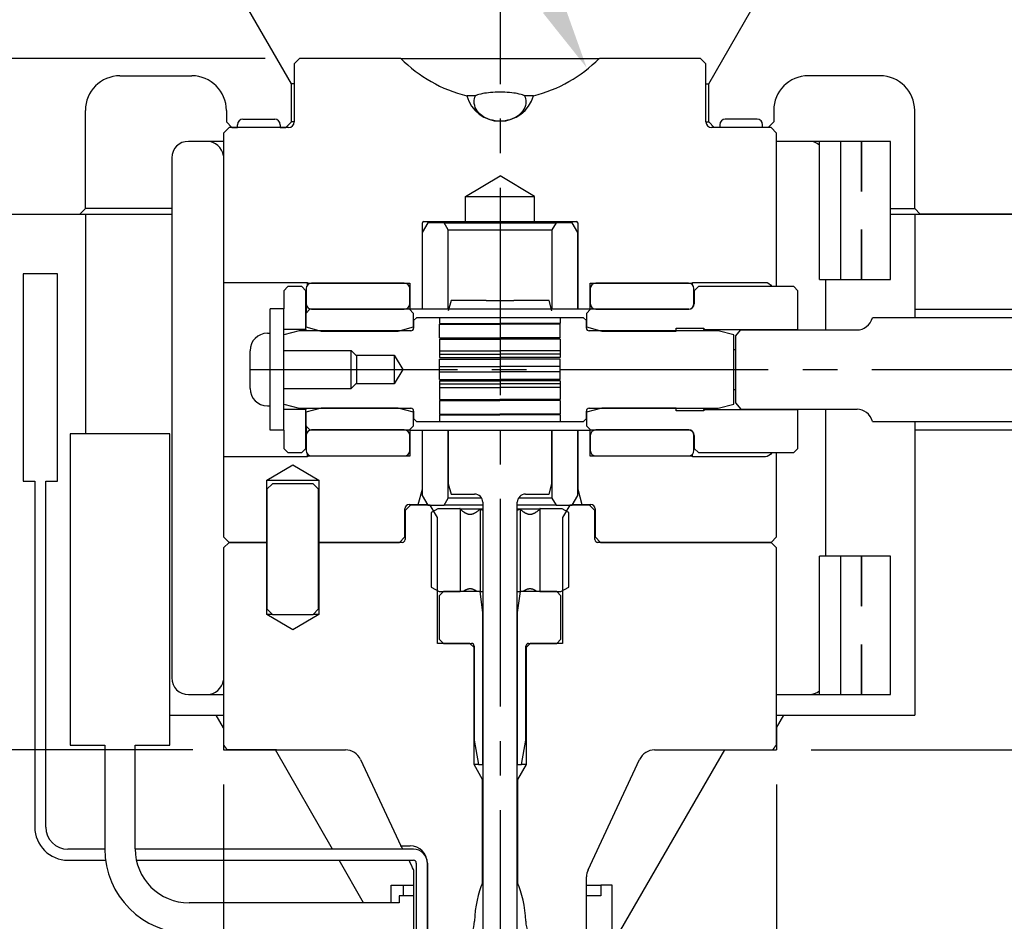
# Model space of a CAD drawing. Extents: x -79 to 56, y -28 to 58.
# Tile 13 of 23: x -59.15 to -55.59, y 44.29 to 47.54. Entities that reach past the tile are written whole.
import ezdxf

# ---------------------------------------------------------------- set-up
doc = ezdxf.new("R2010")
doc.units = 0
doc.header["$MEASUREMENT"] = 0
doc.linetypes.add('CENTER2', pattern=[1.125, 0.75, -0.125, 0.125, -0.125])
doc.layers.get('DEFPOINTS').update_dxf_attribs({"linetype": 'CONTINUOUS'})
for name, color, linetype in [('AR_SHAPE', 3, 'CONTINUOUS'), ('DIM_OSCO', 4, 'CONTINUOUS'), ('DIMENSIONS', 4, 'CONTINUOUS'), ('DSCV_BORE_CENTER', 22, 'CENTER2'), ('DSCV_BORE_LIGHT', 134, 'CONTINUOUS'), ('MBH_HEATER', 1, 'CONTINUOUS'), ('SCV200_PB_SOLID', 1, 'CONTINUOUS'), ('SCV_200_NBL_SHAPE', 3, 'CONTINUOUS'), ('SCV_200_VP_SOLID', 1, 'CONTINUOUS'), ('SCV_LR_SHAPE', 3, 'CONTINUOUS'), ('SCVGR_SHAPE', 3, 'CONTINUOUS'), ('SCVUNBB_SOLID', 1, 'CONTINUOUS')]:
    doc.layers.add(name, color=color, linetype=linetype)
doc.layers.add('Visible (ANSI)', color=7, linetype='CONTINUOUS', lineweight=50)
doc.styles.add('ROMANS', font='romans.shx')
doc.dimstyles.new('CATALOG', dxfattribs={"dimscale": 2, "dimtxt": 0.1, "dimasz": 0.125, "dimexe": 0.0625, "dimexo": 0.0625, "dimgap": 0.09, "dimtad": 0, "dimtih": 1, "dimtoh": 1, "dimdec": 3, "dimzin": 4, "dimdsep": 46, "dimtxsty": 'ROMANS', "dimcen": 0, "dimclrd": 256, "dimclre": 256, "dimclrt": 256, "dimadec": 0, "dimazin": 0, "dimtfac": 0.7, "dimtdec": 3, "dimtofl": 0, "dimtmove": 0, "dimatfit": 3, "dimfxl": 1, "dimtolj": 1, "dimtzin": 4, "dimlwd": -1, "dimlwe": -1, "dimarcsym": 0})
doc.dimstyles.new('CATALOG_2XSCALE', dxfattribs={"dimscale": 2, "dimtxt": 0.125, "dimasz": 0.125, "dimexe": 0.0625, "dimexo": 0.0625, "dimgap": 0.09, "dimtad": 0, "dimtih": 1, "dimtoh": 1, "dimdec": 3, "dimlfac": 0.5, "dimzin": 4, "dimdsep": 46, "dimtxsty": 'ROMANS', "dimcen": 0, "dimclrd": 256, "dimclre": 256, "dimclrt": 256, "dimadec": 0, "dimazin": 0, "dimtfac": 0.7, "dimtdec": 3, "dimtofl": 0, "dimtmove": 0, "dimatfit": 3, "dimfxl": 1, "dimtolj": 1, "dimtzin": 4, "dimlwd": -1, "dimlwe": -1, "dimarcsym": 0})

# ---------------------------------------------------------------- blocks, each defined once
blk = doc.blocks.new('*D71')
at = {"layer": 'DEFPOINTS', "color": 0}
for p in [(-57.1013, 47.3712), (-56.8556, 46.93)]:
    blk.add_point(p, dxfattribs=at)
at = {"layer": 'DIMENSIONS'}
for p, q in [((-58.2496, 48.9842), (-57.9996, 48.9842)), ((-57.9996, 48.9842), (-57.223, 47.5896))]:
    blk.add_line(p, q, dxfattribs=at)
blk.add_solid([(-57.1866, 47.6098), (-57.2594, 47.5693), (-57.1013, 47.3712)], dxfattribs=at)
at = {"layer": 'DIMENSIONS', "insert": (-59.0427, 48.9842), "char_height": 0.25, "attachment_point": 5, "style": 'ROMANS'}
blk.add_mtext('\\A1;RADIUS', dxfattribs=at)
blk = doc.blocks.new('*D72')
at = {"layer": 'DEFPOINTS', "color": 0}
for p in [(-51.4147, 48.4323), (-57.4147, 48.0619), (-51.4147, 47.1549)]:
    blk.add_point(p, dxfattribs=at)
at = {"layer": 'DIMENSIONS'}
for p, q in [((-57.4147, 48.1869), (-57.4147, 48.5573)), ((-51.4147, 47.2799), (-51.4147, 48.5573)), ((-57.1647, 48.4323), (-54.0808, 48.4323)), ((-51.6647, 48.4323), (-52.5303, 48.4323))]:
    blk.add_line(p, q, dxfattribs=at)
for points in [[(-57.1647, 48.4739), (-57.1647, 48.3906), (-57.4147, 48.4323)], [(-51.6647, 48.4739), (-51.6647, 48.3906), (-51.4147, 48.4323)]]:
    blk.add_solid(points, dxfattribs=at)
at = {"layer": 'DIMENSIONS', "insert": (-53.3056, 48.4323), "char_height": 0.2, "attachment_point": 5, "style": 'ROMANS'}
blk.add_mtext('\\A1;"C" DIM.', dxfattribs=at)
blk = doc.blocks.new('*D74')
at = {"layer": 'DEFPOINTS', "color": 0}
for p in [(-54.6647, 49.7927), (-60.1647, 47.1549), (-54.6647, 47.1549)]:
    blk.add_point(p, dxfattribs=at)
at = {"layer": 'DIMENSIONS'}
for p, q in [((-60.1647, 47.2799), (-60.1647, 49.9177)), ((-54.6647, 47.2799), (-54.6647, 49.9177)), ((-59.9147, 49.7927), (-58.0807, 49.7927)), ((-54.9147, 49.7927), (-56.7398, 49.7927))]:
    blk.add_line(p, q, dxfattribs=at)
for points in [[(-59.9147, 49.8343), (-59.9147, 49.751), (-60.1647, 49.7927)], [(-54.9147, 49.8343), (-54.9147, 49.751), (-54.6647, 49.7927)]]:
    blk.add_solid(points, dxfattribs=at)
at = {"layer": 'DIMENSIONS', "insert": (-57.4102, 49.7927), "char_height": 0.2, "attachment_point": 5, "style": 'ROMANS'}
blk.add_mtext('\\A1;%%c5.500 ', dxfattribs=at)
blk = doc.blocks.new('*D75')
at = {"layer": 'DEFPOINTS', "color": 0}
for p in [(-61.8201, 47.1549), (-63.0122, 44.9049), (-58.4152, 44.9049)]:
    blk.add_point(p, dxfattribs=at)
at = {"layer": 'DIMENSIONS'}
for p, q in [((-61.9451, 47.1549), (-63.1372, 47.1549)), ((-63.0122, 46.9049), (-63.0122, 46.4539)), ((-63.0122, 45.1549), (-63.0122, 45.5606)), ((-58.5402, 44.9049), (-63.1372, 44.9049))]:
    blk.add_line(p, q, dxfattribs=at)
for points in [[(-63.0539, 46.9049), (-62.9705, 46.9049), (-63.0122, 47.1549)], [(-63.0539, 45.1549), (-62.9705, 45.1549), (-63.0122, 44.9049)]]:
    blk.add_solid(points, dxfattribs=at)
at = {"layer": 'DIMENSIONS', "insert": (-63.0122, 46.0073), "char_height": 0.2, "attachment_point": 5, "style": 'ROMANS'}
blk.add_mtext('\\A1;2.250 \\PHOLD', dxfattribs=at)
blk = doc.blocks.new('*D76')
at = {"layer": 'DEFPOINTS', "color": 0}
for p in [(-58.4014, 44.9049), (-62.9997, 41.5299), (-60.7901, 41.5299)]:
    blk.add_point(p, dxfattribs=at)
at = {"layer": 'DIMENSIONS'}
for p, q in [((-58.5264, 44.9049), (-63.1247, 44.9049)), ((-62.9997, 44.6549), (-62.9997, 43.7355)), ((-62.9997, 41.7799), (-62.9997, 42.6993)), ((-60.9151, 41.5299), (-63.1247, 41.5299))]:
    blk.add_line(p, q, dxfattribs=at)
for points in [[(-63.0414, 44.6549), (-62.9581, 44.6549), (-62.9997, 44.9049)], [(-63.0414, 41.7799), (-62.9581, 41.7799), (-62.9997, 41.5299)]]:
    blk.add_solid(points, dxfattribs=at)
at = {"layer": 'DIMENSIONS', "insert": (-62.9997, 43.2174), "char_height": 0.2, "attachment_point": 5, "style": 'ROMANS'}
blk.add_mtext('\\A1;"A" DIM.\\P(1.875 MIN.)', dxfattribs=at)
blk = doc.blocks.new('*D64')
at = {"layer": 'DEFPOINTS', "color": 0}
for p in [(-58.1397, 47.4049), (-64.4173, 44.9049), (-58.4152, 44.9049)]:
    blk.add_point(p, dxfattribs=at)
at = {"layer": 'DIM_OSCO'}
for p, q in [((-58.2647, 47.4049), (-64.5423, 47.4049)), ((-64.4173, 47.1549), (-64.4173, 46.4349)), ((-64.4173, 45.1549), (-64.4173, 45.8749)), ((-58.5402, 44.9049), (-64.5423, 44.9049))]:
    blk.add_line(p, q, dxfattribs=at)
for points in [[(-64.459, 47.1549), (-64.3757, 47.1549), (-64.4173, 47.4049)], [(-64.459, 45.1549), (-64.3757, 45.1549), (-64.4173, 44.9049)]]:
    blk.add_solid(points, dxfattribs=at)
at = {"layer": 'DIM_OSCO', "insert": (-64.4173, 46.1549), "char_height": 0.2, "attachment_point": 5, "style": 'ROMANS'}
blk.add_mtext('\\A1;2.500 ', dxfattribs=at)
blk = doc.blocks.new('*D65')
at = {"layer": 'DEFPOINTS', "color": 0}
for p in [(-58.4152, 44.9049), (-56.4142, 44.9049), (-56.4142, 43.7758)]:
    blk.add_point(p, dxfattribs=at)
at = {"layer": 'DIM_OSCO'}
for p, q in [((-58.4152, 44.7799), (-58.4152, 43.6508)), ((-56.4142, 44.7799), (-56.4142, 43.6508)), ((-58.1652, 43.7758), (-56.6642, 43.7758)), ((-56.4142, 43.7758), (-55.9714, 43.7758))]:
    blk.add_line(p, q, dxfattribs=at)
for points in [[(-58.1652, 43.8175), (-58.1652, 43.7341), (-58.4152, 43.7758)], [(-56.6642, 43.8175), (-56.6642, 43.7341), (-56.4142, 43.7758)]]:
    blk.add_solid(points, dxfattribs=at)
at = {"layer": 'DIM_OSCO', "insert": (-55.3009, 43.7758), "char_height": 0.2, "attachment_point": 5, "style": 'ROMANS'}
blk.add_mtext('\\A1;%%c2.000', dxfattribs=at)
blk = doc.blocks.new('*D77')
at = {"layer": 'DEFPOINTS', "color": 0}
for p in [(-54.8669, 46.2799), (-54.4783, 46.2799), (-56.4142, 44.9049)]:
    blk.add_point(p, dxfattribs=at)
at = {"layer": 'DIMENSIONS'}
for p, q in [((-54.7419, 46.2799), (-54.3533, 46.2799)), ((-54.4783, 46.0299), (-54.4783, 45.8808)), ((-54.4783, 45.1549), (-54.4783, 45.3208)), ((-56.2892, 44.9049), (-54.3533, 44.9049))]:
    blk.add_line(p, q, dxfattribs=at)
for points in [[(-54.52, 46.0299), (-54.4366, 46.0299), (-54.4783, 46.2799)], [(-54.52, 45.1549), (-54.4366, 45.1549), (-54.4783, 44.9049)]]:
    blk.add_solid(points, dxfattribs=at)
at = {"layer": 'DIMENSIONS', "insert": (-54.4783, 45.6008), "char_height": 0.2, "attachment_point": 5, "style": 'ROMANS'}
blk.add_mtext('\\A1;1.375 HOLD', dxfattribs=at)

msp = doc.modelspace()

# ---------------------------------------------------------------- linework, layer by layer
at = {"layer": 'AR_SHAPE'}
for p, q in [((-51.4147, 46.4674), (-56.0672, 46.4674)), ((-56.5632, 46.4), (-56.5432, 46.4231)), ((-56.5432, 46.4231), (-56.1232, 46.4231)), ((-56.5632, 46.4), (-56.5632, 46.2804)), ((-56.5692, 46.3521), (-56.5632, 46.3521)), ((-56.5632, 46.2804), (-56.5622, 46.2804)), ((-56.5632, 46.2794), (-56.5632, 46.2804)), ((-56.5622, 46.2794), (-56.5632, 46.2794)), ((-56.5632, 46.2794), (-56.5632, 46.1599)), ((-56.5622, 46.2804), (-56.5619, 46.2799)), ((-56.5622, 46.2804), (-56.5622, 46.2794)), ((-56.5619, 46.2799), (-56.5622, 46.2794)), ((-56.5692, 46.2078), (-56.5632, 46.2078)), ((-56.5632, 46.1599), (-56.5432, 46.1368)), ((-56.5432, 46.1368), (-56.1232, 46.1368)), ((-56.0672, 46.0924), (-51.4147, 46.0924))]:
    msp.add_line(p, q, dxfattribs=at)
for centre, major_axis, start_param, end_param in [((-56.1232, 46.4924), (0, -0.0693), 0, 1.202167), ((-56.1232, 46.0675), (0, 0.0693), 5.081018, 6.283185)]:
    msp.add_ellipse(centre, major_axis=major_axis, ratio=0.866025, start_param=start_param, end_param=end_param, dxfattribs=at)
at = {"layer": 'DSCV_BORE_CENTER'}
for p, q in [((-57.4147, 48.0619), (-57.4147, 41.5299)), ((-58.3192, 46.2799), (-51.4147, 46.2799))]:
    msp.add_line(p, q, dxfattribs=at)
at = {"layer": 'DSCV_BORE_LIGHT'}
for p, q in [((-60.1647, 46.8419), (-58.6022, 46.8419)), ((-58.9147, 46.8419), (-58.9147, 46.0469)), ((-56.0025, 46.8419), (-54.6647, 46.8419)), ((-55.9147, 46.8419), (-55.9147, 46.4674)), ((-55.9147, 46.4984), (-51.4897, 46.4984)), ((-55.9147, 46.0924), (-55.9147, 45.0299)), ((-55.9147, 46.0614), (-51.4897, 46.0614)), ((-58.6097, 45.0299), (-58.4152, 45.0299)), ((-58.4152, 44.9849), (-58.4411, 45.0299)), ((-56.4142, 45.0299), (-55.9147, 45.0299)), ((-56.4142, 44.9849), (-56.3882, 45.0299)), ((-58.4152, 44.9849), (-58.4152, 44.9049)), ((-56.4142, 44.9849), (-56.4142, 44.9049)), ((-58.4152, 44.9049), (-57.9738, 44.9049)), ((-58.0202, 44.5459), (-58.2274, 44.9049)), ((-56.9772, 44.2549), (-56.6019, 44.9049)), ((-56.8555, 44.9049), (-56.4142, 44.9049)), ((-57.9082, 44.3519), (-57.9971, 44.5059))]:
    msp.add_line(p, q, dxfattribs=at)
at = {"layer": 'MBH_HEATER'}
for p, q in [((-58.4747, 47.1049), (-58.5422, 47.1049)), ((-58.4152, 47.1049), (-58.4747, 47.1049)), ((-56.3689, 47.1049), (-56.4142, 47.1049)), ((-56.2974, 47.1049), (-56.3689, 47.1049)), ((-56.2591, 47.1049), (-56.2974, 47.1049)), ((-56.1833, 47.1049), (-56.2591, 47.1049)), ((-56.2591, 46.6049), (-56.2591, 47.1049)), ((-56.1072, 47.1049), (-56.1833, 47.1049)), ((-56.1833, 47.1049), (-56.1833, 46.6049)), ((-56.1072, 46.9239), (-56.1072, 47.1049)), ((-56.1071, 47.1049), (-56.1072, 47.1049)), ((-56.0025, 47.1049), (-56.1071, 47.1049)), ((-56.1071, 47.1049), (-56.1071, 46.9239)), ((-56.0025, 46.6049), (-56.0025, 47.1049)), ((-58.6022, 47.0449), (-58.6022, 45.1649)), ((-56.1072, 46.6049), (-56.1072, 46.786)), ((-56.1071, 46.786), (-56.1071, 46.6049)), ((-59.0152, 46.6259), (-59.1402, 46.6259)), ((-59.1402, 46.6259), (-59.1402, 45.8759)), ((-59.0152, 45.8759), (-59.0152, 46.6259)), ((-56.2591, 46.6049), (-56.1833, 46.6049)), ((-56.2374, 46.6049), (-56.2374, 46.4231)), ((-56.1833, 46.6049), (-56.1072, 46.6049)), ((-56.1072, 46.6049), (-56.1071, 46.6049)), ((-56.1071, 46.6049), (-56.0025, 46.6049)), ((-56.2374, 46.1368), (-56.2374, 45.6049)), ((-58.6097, 46.0469), (-58.9697, 46.0469)), ((-58.9697, 46.0469), (-58.9697, 44.9219)), ((-58.6097, 44.9219), (-58.6097, 46.0469)), ((-59.1402, 45.8759), (-59.0977, 45.8759)), ((-59.0977, 45.8759), (-59.0977, 44.6259)), ((-59.0577, 44.6259), (-59.0577, 45.8759)), ((-59.0577, 45.8759), (-59.0152, 45.8759)), ((-56.1833, 45.6049), (-56.2591, 45.6049)), ((-56.2591, 45.1049), (-56.2591, 45.6049)), ((-56.1072, 45.6049), (-56.1833, 45.6049)), ((-56.1833, 45.6049), (-56.1833, 45.1049)), ((-56.1072, 45.4239), (-56.1072, 45.6049)), ((-56.1071, 45.6049), (-56.1072, 45.6049)), ((-56.0025, 45.6049), (-56.1071, 45.6049)), ((-56.1071, 45.6049), (-56.1071, 45.4239)), ((-56.0025, 45.1049), (-56.0025, 45.6049)), ((-56.1072, 45.1049), (-56.1072, 45.286)), ((-56.1071, 45.286), (-56.1071, 45.1049)), ((-58.5422, 45.1049), (-58.4747, 45.1049)), ((-58.4747, 45.1049), (-58.4152, 45.1049)), ((-56.4142, 45.1049), (-56.3689, 45.1049)), ((-56.3689, 45.1049), (-56.2974, 45.1049)), ((-56.2974, 45.1049), (-56.2591, 45.1049)), ((-56.2591, 45.1049), (-56.1833, 45.1049)), ((-56.1833, 45.1049), (-56.1072, 45.1049)), ((-56.1072, 45.1049), (-56.1071, 45.1049)), ((-56.1071, 45.1049), (-56.0025, 45.1049)), ((-58.9697, 44.9219), (-58.8447, 44.9219)), ((-58.8447, 44.9219), (-58.8447, 44.5469)), ((-58.7347, 44.5469), (-58.7347, 44.9219)), ((-58.7347, 44.9219), (-58.6097, 44.9219)), ((-58.8447, 44.5459), (-58.9777, 44.5459)), ((-57.7277, 44.5459), (-58.7347, 44.5459)), ((-58.9777, 44.5059), (-58.8419, 44.5059)), ((-58.7303, 44.5059), (-57.7277, 44.5059)), ((-57.7177, 44.4959), (-57.7177, 42.3364)), ((-57.6777, 42.3364), (-57.6777, 44.4959)), ((-57.8081, 44.4159), (-57.7657, 44.4159)), ((-57.8081, 44.3519), (-57.8081, 44.4159)), ((-57.7657, 44.4159), (-57.7277, 44.4159)), ((-57.7657, 44.4159), (-57.7657, 44.3769)), ((-57.1017, 44.4159), (-57.0497, 44.4159)), ((-57.0087, 44.4159), (-57.0497, 44.4159)), ((-57.0497, 44.4159), (-57.0497, 44.3769)), ((-57.0087, 41.9164), (-57.0087, 44.4159)), ((-57.7797, 44.3519), (-58.5397, 44.3519)), ((-57.7277, 44.3769), (-57.7797, 44.3769)), ((-57.7797, 44.3769), (-57.7797, 44.3519)), ((-57.0497, 44.3769), (-57.1017, 44.3769))]:
    msp.add_line(p, q, dxfattribs=at)
for centre, radius, start, end in [((-58.5422, 47.0449), 0.06, 90, 180), ((-58.4747, 47.0449), 0.06, 7.402, 90), ((-56.2974, 47.0449), 0.06, 50.3144, 90), ((-58.5422, 45.1649), 0.06, 180, 270), ((-58.4747, 45.1649), 0.06, 270, 352.598), ((-56.2974, 45.1649), 0.06, 270, 309.6856), ((-58.9777, 44.6259), 0.12, 180, 270), ((-58.9777, 44.6259), 0.08, 180, 270), ((-58.5397, 44.5469), 0.305, 180, 270), ((-58.5397, 44.5469), 0.195, 180, 270), ((-57.7277, 44.4959), 0.05, 0, 90), ((-57.7277, 44.4959), 0.01, 0, 90)]:
    msp.add_arc(centre, radius, start, end, dxfattribs=at)
for centre, start_param, end_param in [((-56.1096, 46.8549), 4.678111, 4.679131), ((-56.1096, 46.8549), 1.604054, 1.605074), ((-56.1096, 45.3549), 4.678111, 4.679131), ((-56.1096, 45.3549), 1.604054, 1.605074)]:
    msp.add_ellipse(centre, major_axis=(-0.072, 0), ratio=0.957991, start_param=start_param, end_param=end_param, dxfattribs=at)
at = {"layer": 'SCV200_PB_SOLID'}
for p, q in [((-58.2382, 45.8672), (-58.2582, 45.8472)), ((-58.2582, 45.8472), (-58.2582, 45.4149)), ((-58.0912, 45.8672), (-58.2382, 45.8672)), ((-58.0712, 45.8472), (-58.0912, 45.8672)), ((-58.0712, 45.4149), (-58.0712, 45.8472)), ((-57.6397, 45.7769), (-57.6637, 45.7631)), ((-57.5597, 45.7769), (-57.6397, 45.7769)), ((-57.5597, 45.7769), (-57.477, 45.7769)), ((-57.559, 45.7763), (-57.559, 45.4769)), ((-57.4868, 45.7763), (-57.4868, 45.4769)), ((-57.3524, 45.7769), (-57.2697, 45.7769)), ((-57.3425, 45.7763), (-57.3425, 45.4769)), ((-57.2703, 45.7763), (-57.2703, 45.4769)), ((-57.1897, 45.7769), (-57.2697, 45.7769)), ((-57.1657, 45.7631), (-57.1897, 45.7769)), ((-57.6637, 45.7631), (-57.6637, 45.4937)), ((-57.1657, 45.4937), (-57.1657, 45.7631)), ((-57.6637, 45.4937), (-57.6347, 45.4769)), ((-57.1947, 45.4769), (-57.1657, 45.4937)), ((-57.6197, 45.4769), (-57.6347, 45.4619)), ((-57.6347, 45.4769), (-57.559, 45.4769)), ((-57.6347, 45.4619), (-57.6347, 45.3049)), ((-57.4871, 45.4769), (-57.6197, 45.4769)), ((-57.4771, 45.401), (-57.4871, 45.4769)), ((-57.4871, 45.4769), (-57.477, 45.4769)), ((-57.3524, 45.4769), (-57.3423, 45.4769)), ((-57.3423, 45.4769), (-57.3523, 45.401)), ((-57.2097, 45.4769), (-57.3423, 45.4769)), ((-57.2703, 45.4769), (-57.1947, 45.4769)), ((-57.1947, 45.4619), (-57.2097, 45.4769)), ((-57.1947, 45.3049), (-57.1947, 45.4619)), ((-58.2582, 45.4149), (-58.2382, 45.3949)), ((-58.0912, 45.3949), (-58.0712, 45.4149)), ((-58.2382, 45.3949), (-58.0912, 45.3949)), ((-57.4771, 44.8519), (-57.4771, 45.401)), ((-57.3523, 45.401), (-57.3523, 44.8519)), ((-57.6347, 45.3049), (-57.6197, 45.2899)), ((-57.6197, 45.2899), (-57.5182, 45.2899)), ((-57.5082, 45.2799), (-57.5082, 44.9398)), ((-57.3212, 44.9398), (-57.3212, 45.2799)), ((-57.3112, 45.2899), (-57.2097, 45.2899)), ((-57.2097, 45.2899), (-57.1947, 45.3049)), ((-57.5082, 44.9398), (-57.4927, 44.8519)), ((-57.3367, 44.8519), (-57.3212, 44.9398)), ((-57.4927, 44.8519), (-57.4771, 44.8519)), ((-57.3523, 44.8519), (-57.3367, 44.8519))]:
    msp.add_line(p, q, dxfattribs=at)
for centre, start, end in [((-57.5182, 45.2799), 0, 90), ((-57.3112, 45.2799), 90, 180)]:
    msp.add_arc(centre, 0.01, start, end, dxfattribs=at)
for points, weights in [([(-57.559, 45.7763), (-57.5397, 45.7569), (-57.5229, 45.7569)], [1.00124210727, 1.03859927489, 1]), ([(-57.5229, 45.7569), (-57.5062, 45.7569), (-57.4868, 45.7763)], [1, 1.03859927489, 1.00124210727]), ([(-57.4868, 45.7763), (-57.4818, 45.7738), (-57.477, 45.7716)], [1.00124210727, 1.00593439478, 1.009428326]), ([(-57.3524, 45.7716), (-57.3475, 45.7738), (-57.3425, 45.7763)], [1.009428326, 1.00593439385, 1.00124210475]), ([(-57.3425, 45.7763), (-57.3231, 45.7569), (-57.3064, 45.7569)], [1.00124210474, 1.03859927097, 1]), ([(-57.3064, 45.7569), (-57.2897, 45.7569), (-57.2703, 45.7763)], [1, 1.03859927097, 1.00124210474]), ([(-57.5229, 45.4869), (-57.5352, 45.4869), (-57.5484, 45.4769)], [1, 1.01980390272, 1]), ([(-57.4974, 45.4769), (-57.5106, 45.4869), (-57.5229, 45.4869)], [1, 1.01980390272, 1]), ([(-57.3064, 45.4869), (-57.3187, 45.4869), (-57.3319, 45.4769)], [1, 1.01980389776, 1]), ([(-57.2809, 45.4769), (-57.2941, 45.4869), (-57.3064, 45.4869)], [1, 1.01980389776, 1])]:
    msp.add_rational_spline(points, weights, degree=2, dxfattribs=at)
at = {"layer": 'SCV_200_NBL_SHAPE'}
for p, q in [((-58.1397, 47.4049), (-58.1597, 47.3849)), ((-58.1597, 47.3849), (-58.1597, 47.1749)), ((-57.7738, 47.4049), (-58.1397, 47.4049)), ((-57.7738, 47.4049), (-57.0555, 47.4049)), ((-56.6897, 47.4049), (-57.0555, 47.4049)), ((-56.6697, 47.3849), (-56.6897, 47.4049)), ((-56.6697, 47.1749), (-56.6697, 47.3849)), ((-57.5036, 47.2695), (-57.5351, 47.2695)), ((-57.2942, 47.2695), (-57.3257, 47.2695)), ((-58.3952, 47.1549), (-58.4152, 47.1349)), ((-58.4152, 47.1349), (-58.4152, 46.4203)), ((-58.1797, 47.1549), (-58.3952, 47.1549)), ((-56.4342, 47.1549), (-56.6497, 47.1549)), ((-56.4142, 47.1349), (-56.4342, 47.1549)), ((-56.4142, 46.5799), (-56.4142, 47.1349)), ((-57.5397, 46.9049), (-57.4147, 46.9801)), ((-57.2897, 46.9049), (-57.4147, 46.9801)), ((-57.5397, 46.8149), (-57.5397, 46.9049)), ((-57.5397, 46.9049), (-57.2897, 46.9049)), ((-57.2897, 46.8149), (-57.2897, 46.9049)), ((-57.6762, 46.8099), (-57.6962, 46.7753)), ((-57.6957, 46.4999), (-57.6957, 46.8099)), ((-57.6907, 46.8149), (-57.5397, 46.8149)), ((-57.6172, 46.8099), (-57.6762, 46.8099)), ((-57.6024, 46.7844), (-57.6172, 46.8099)), ((-57.6172, 46.8099), (-57.2122, 46.8099)), ((-57.5397, 46.8149), (-57.2897, 46.8149)), ((-57.2897, 46.8149), (-57.1387, 46.8149)), ((-57.2122, 46.8099), (-57.2269, 46.7844)), ((-57.1532, 46.8099), (-57.2122, 46.8099)), ((-57.1332, 46.7753), (-57.1532, 46.8099)), ((-57.1337, 46.8099), (-57.1337, 46.4999)), ((-57.6962, 46.7753), (-57.6962, 46.4999)), ((-57.6024, 46.4999), (-57.6024, 46.7844)), ((-57.6024, 46.7844), (-57.2269, 46.7844)), ((-57.2269, 46.7844), (-57.2269, 46.4999)), ((-57.1332, 46.4999), (-57.1332, 46.7753)), ((-58.4152, 46.5949), (-58.1112, 46.5949)), ((-58.1112, 46.5949), (-58.1112, 46.5927)), ((-58.1112, 46.5927), (-57.7412, 46.5927)), ((-58.1112, 46.5857), (-58.1112, 46.5927)), ((-57.7412, 46.5927), (-57.7412, 46.4999)), ((-57.0882, 46.4999), (-57.0882, 46.5927)), ((-57.0882, 46.5927), (-56.7182, 46.5927)), ((-56.7182, 46.5927), (-56.7182, 46.5949)), ((-56.7182, 46.5949), (-56.4547, 46.5949)), ((-56.7182, 46.5857), (-56.7182, 46.5927)), ((-57.7412, 46.4999), (-57.0882, 46.4999)), ((-57.0882, 46.4969), (-57.0882, 46.4999)), ((-58.4152, 46.4203), (-58.4152, 46.1396)), ((-58.4152, 46.1396), (-58.4152, 45.6749)), ((-57.7412, 46.0599), (-57.7412, 46.0629)), ((-57.0882, 46.0599), (-57.7412, 46.0599)), ((-57.7412, 46.0599), (-57.7412, 45.9672)), ((-57.6962, 46.0599), (-57.6962, 45.8246)), ((-57.6957, 45.8479), (-57.6957, 46.0599)), ((-57.6024, 45.8155), (-57.6024, 46.0599)), ((-57.2269, 46.0599), (-57.2269, 45.8155)), ((-57.1337, 46.0599), (-57.1337, 45.8479)), ((-57.1332, 45.8246), (-57.1332, 46.0599)), ((-57.0882, 46.0599), (-57.0882, 46.0629)), ((-57.0882, 45.9672), (-57.0882, 46.0599)), ((-58.1112, 45.9649), (-58.4152, 45.9649)), ((-58.1112, 45.9672), (-58.1112, 45.9742)), ((-57.7412, 45.9672), (-58.1112, 45.9672)), ((-58.1112, 45.9672), (-58.1112, 45.9649)), ((-56.7182, 45.9672), (-57.0882, 45.9672)), ((-56.7182, 45.9672), (-56.7182, 45.9742)), ((-56.7182, 45.9649), (-56.7182, 45.9672)), ((-56.4547, 45.9649), (-56.7182, 45.9649)), ((-56.4142, 45.6749), (-56.4142, 45.9799)), ((-58.2587, 45.8795), (-58.1647, 45.936)), ((-58.1647, 45.936), (-58.0707, 45.8795)), ((-58.2587, 45.6549), (-58.2587, 45.8795)), ((-58.2587, 45.8795), (-58.0707, 45.8795)), ((-58.0707, 45.8795), (-58.0707, 45.6549)), ((-57.7107, 45.7919), (-57.6957, 45.8479)), ((-57.1337, 45.8479), (-57.1187, 45.7919)), ((-57.6962, 45.8246), (-57.6762, 45.7899)), ((-57.6172, 45.7899), (-57.6024, 45.8155)), ((-57.4813, 45.8155), (-57.6024, 45.8155)), ((-57.2269, 45.8155), (-57.348, 45.8155)), ((-57.2269, 45.8155), (-57.2122, 45.7899)), ((-57.1532, 45.7899), (-57.1332, 45.8246)), ((-57.7587, 45.6749), (-57.7587, 45.7769)), ((-57.7382, 45.7899), (-57.7582, 45.7699)), ((-57.7437, 45.7919), (-57.7107, 45.7919)), ((-57.6672, 45.7899), (-57.7382, 45.7899)), ((-57.7107, 45.7919), (-57.6773, 45.7919)), ((-57.6762, 45.7899), (-57.6172, 45.7899)), ((-57.6412, 45.7449), (-57.6672, 45.7899)), ((-57.477, 45.7899), (-57.6172, 45.7899)), ((-57.2122, 45.7899), (-57.3524, 45.7899)), ((-57.2122, 45.7899), (-57.1532, 45.7899)), ((-57.1622, 45.7899), (-57.1882, 45.7449)), ((-57.0912, 45.7899), (-57.1622, 45.7899)), ((-57.152, 45.7919), (-57.1187, 45.7919)), ((-57.1187, 45.7919), (-57.0857, 45.7919)), ((-57.0712, 45.7699), (-57.0912, 45.7899)), ((-57.0707, 45.7769), (-57.0707, 45.6749)), ((-57.7582, 45.7699), (-57.7582, 45.6649)), ((-57.6412, 45.2899), (-57.6412, 45.7449)), ((-57.1882, 45.7449), (-57.1882, 45.2899)), ((-57.0712, 45.6649), (-57.0712, 45.7699)), ((-58.4152, 45.6749), (-58.3952, 45.6549)), ((-57.7787, 45.6549), (-57.7587, 45.6749)), ((-57.7587, 45.6749), (-57.7582, 45.6749)), ((-57.0712, 45.6749), (-57.0707, 45.6749)), ((-57.0707, 45.6749), (-57.0507, 45.6549)), ((-56.4342, 45.6549), (-56.4142, 45.6749)), ((-58.3952, 45.6549), (-58.4152, 45.6349)), ((-58.4152, 45.6349), (-58.4152, 44.9244)), ((-58.2587, 45.6549), (-58.3952, 45.6549)), ((-58.3952, 45.6549), (-58.2587, 45.6549)), ((-58.2587, 45.3949), (-58.2587, 45.6549)), ((-57.7682, 45.6549), (-58.0707, 45.6549)), ((-58.0707, 45.6549), (-58.0707, 45.3949)), ((-58.0707, 45.6549), (-57.7787, 45.6549)), ((-56.4342, 45.6549), (-57.0612, 45.6549)), ((-57.0507, 45.6549), (-56.4342, 45.6549)), ((-56.4142, 45.6349), (-56.4342, 45.6549)), ((-56.4142, 44.9244), (-56.4142, 45.6349)), ((-58.1647, 45.3385), (-58.2587, 45.3949)), ((-58.2382, 45.3949), (-58.2587, 45.3949)), ((-58.0707, 45.3949), (-58.1647, 45.3385)), ((-58.0707, 45.3949), (-58.0912, 45.3949)), ((-57.5237, 45.2899), (-57.6412, 45.2899)), ((-57.5087, 45.2749), (-57.5237, 45.2899)), ((-57.5087, 44.8519), (-57.5087, 45.2749)), ((-57.3057, 45.2899), (-57.3207, 45.2749)), ((-57.3207, 45.2749), (-57.3207, 44.8519)), ((-57.1882, 45.2899), (-57.3057, 45.2899)), ((-58.2229, 44.9049), (-58.4014, 44.9049)), ((-58.2229, 44.9049), (-57.9738, 44.9049)), ((-56.8555, 44.9049), (-56.4279, 44.9049)), ((-57.9194, 44.8703), (-57.774, 44.5584)), ((-57.4777, 44.7983), (-57.5087, 44.8519)), ((-57.4927, 44.8519), (-57.5087, 44.8519)), ((-57.3207, 44.8519), (-57.3517, 44.7983)), ((-57.3207, 44.8519), (-57.3367, 44.8519)), ((-57.096, 44.4711), (-56.9099, 44.8703)), ((-57.4777, 44.4245), (-57.4777, 44.7983)), ((-57.477, 44.7983), (-57.4777, 44.7983)), ((-57.3517, 44.7983), (-57.3524, 44.7983)), ((-57.3517, 44.7983), (-57.3517, 44.4245)), ((-57.774, 44.5584), (-57.7402, 44.5584)), ((-57.6777, 44.4959), (-57.6777, 42.3883)), ((-57.7277, 44.4717), (-57.7277, 41.9164)), ((-57.1017, 41.9164), (-57.1017, 44.4457))]:
    msp.add_line(p, q, dxfattribs=at)
for centre, radius, start, end in [((-57.4147, 47.7599), 0.505, 224.6658, 256.2013), ((-57.4147, 47.7599), 0.505, 283.7987, 315.3342), ((-57.4147, 47.3029), 0.125, 195.5099, 344.4901), ((-58.1797, 47.1749), 0.02, 270, 0), ((-56.6497, 47.1749), 0.02, 180, 270), ((-57.6907, 46.8099), 0.005, 90, 180), ((-57.1387, 46.8099), 0.005, 0, 90), ((-57.7437, 45.7769), 0.015, 90, 180), ((-57.0857, 45.7769), 0.015, 0, 90), ((-57.7682, 45.6649), 0.01, 270, 0), ((-57.0612, 45.6649), 0.01, 180, 270), ((-57.9738, 44.8449), 0.06, 25, 90), ((-56.8555, 44.8449), 0.06, 90, 155), ((-57.7402, 44.4959), 0.0625, 0, 90), ((-57.0417, 44.4457), 0.06, 155, 180)]:
    msp.add_arc(centre, radius, start, end, dxfattribs=at)
for start_param, end_param in [(3.880928, 4.602785), (1.6804, 2.402258)]:
    msp.add_ellipse((-57.4147, 44.261), major_axis=(0, -0.2212), ratio=0.422618, start_param=start_param, end_param=end_param, dxfattribs=at)
for points, knots in [([(-57.3257, 47.2695), (-57.3226, 47.2624), (-57.3212, 47.255), (-57.3212, 47.2391), (-57.3235, 47.2298), (-57.333, 47.2125), (-57.3402, 47.2047), (-57.3568, 47.1922), (-57.3674, 47.1868), (-57.3904, 47.1797), (-57.4029, 47.1779), (-57.4147, 47.1779), (-57.4264, 47.1779), (-57.4389, 47.1797), (-57.4619, 47.1868), (-57.4725, 47.1922), (-57.4891, 47.2047), (-57.4963, 47.2125), (-57.5058, 47.2298), (-57.5082, 47.2391), (-57.5082, 47.255), (-57.5067, 47.2624), (-57.5036, 47.2695)], [-0.429599, -0.429599, -0.429599, -0.429599, -0.3579026, -0.3579026, -0.268409, -0.268409, -0.1789155, -0.1789155, -0.0894577, -0.0894577, 0, 0, 0, 0.0894577, 0.0894577, 0.1789155, 0.1789155, 0.268409, 0.268409, 0.3579026, 0.3579026, 0.429599, 0.429599, 0.429599, 0.429599]), ([(-57.3257, 47.2695), (-57.3265, 47.2699), (-57.3275, 47.2704), (-57.3337, 47.273), (-57.3419, 47.2754), (-57.3599, 47.2789), (-57.3695, 47.2804), (-57.3911, 47.2824), (-57.4031, 47.283), (-57.4262, 47.283), (-57.4382, 47.2824), (-57.4598, 47.2804), (-57.4694, 47.2789), (-57.4874, 47.2754), (-57.4956, 47.273), (-57.5018, 47.2704), (-57.5028, 47.2699), (-57.5036, 47.2695)], [0.5601943, 0.5601943, 0.5601943, 0.5601943, 0.5858459, 0.5858459, 0.7098839, 0.7098839, 0.7976314, 0.7976314, 0.885379, 0.885379, 0.9731265, 0.9731265, 1.060874, 1.060874, 1.184912, 1.184912, 1.2105636, 1.2105636, 1.2105636, 1.2105636]), ([(-57.7662, 44.5459), (-57.7678, 44.5486), (-57.7693, 44.551), (-57.7728, 44.5565), (-57.774, 44.5584), (-57.774, 44.5584)], [0.1713217, 0.1713217, 0.1713217, 0.1713217, 0.20623, 0.20623, 0.2722024, 0.2722024, 0.2722024, 0.2722024]), ([(-57.7277, 44.4717), (-57.7278, 44.4721), (-57.728, 44.4725), (-57.7281, 44.4728), (-57.7316, 44.4803), (-57.7352, 44.488), (-57.7438, 44.5059)], [-0.00305329, -0.00305329, -0.00305329, -0.00305329, 0, 0, 0, 0.06268782, 0.06268782, 0.06268782, 0.06268782]), ([(-57.5358, 44.2115), (-57.5272, 44.222), (-57.5204, 44.2339), (-57.5109, 44.259), (-57.5082, 44.272), (-57.5076, 44.2852)], [-0.2043449, -0.2043449, -0.2043449, -0.2043449, -0.1006691, -0.1006691, 0, 0, 0, 0]), ([(-57.3217, 44.2852), (-57.3211, 44.272), (-57.3184, 44.259), (-57.3089, 44.2339), (-57.3021, 44.222), (-57.2935, 44.2115)], [-0.2043524, -0.2043524, -0.2043524, -0.2043524, -0.1036665, -0.1036665, 0, 0, 0, 0])]:
    msp.add_open_spline(points, degree=3, knots=knots, dxfattribs=at)
for points in [[(-56.4547, 46.5949), (-56.4456, 46.5949), (-56.4377, 46.5901), (-56.4316, 46.5799)], [(-56.4316, 45.98), (-56.4377, 45.9698), (-56.4456, 45.9649), (-56.4547, 45.9649)], [(-57.4777, 44.4245), (-57.4777, 44.4314), (-57.4774, 44.4386), (-57.477, 44.4461)], [(-57.3523, 44.4461), (-57.3519, 44.4386), (-57.3517, 44.4314), (-57.3517, 44.4245)]]:
    msp.add_open_spline(points, degree=3, dxfattribs=at)
for points in [[(-58.4014, 44.9049), (-58.4082, 44.9145), (-58.4152, 44.9244)], [(-56.4279, 44.9049), (-56.4211, 44.9145), (-56.4142, 44.9244)]]:
    msp.add_rational_spline(points, [1, 1.00009691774, 1], degree=2, dxfattribs=at)
at = {"layer": 'SCV_200_VP_SOLID'}
for p, q in [((-57.5919, 46.5299), (-57.6019, 46.4926)), ((-57.4647, 46.5299), (-57.5919, 46.5299)), ((-57.4647, 46.5299), (-57.3647, 46.5299)), ((-57.2374, 46.5299), (-57.3647, 46.5299)), ((-57.2274, 46.4926), (-57.2374, 46.5299)), ((-57.6019, 46.0599), (-57.6019, 45.8673)), ((-57.2274, 45.8673), (-57.2274, 46.0599)), ((-57.6019, 45.8673), (-57.5919, 45.8299)), ((-57.2374, 45.8299), (-57.2274, 45.8673)), ((-57.5919, 45.8299), (-57.507, 45.8299)), ((-57.3224, 45.8299), (-57.2374, 45.8299)), ((-57.477, 45.7999), (-57.477, 41.6162)), ((-57.3524, 41.6162), (-57.3524, 45.7999))]:
    msp.add_line(p, q, dxfattribs=at)
for centre, start, end in [((-57.507, 45.7999), 0, 90), ((-57.3224, 45.7999), 90, 180)]:
    msp.add_arc(centre, 0.03, start, end, dxfattribs=at)
at = {"layer": 'SCV_LR_SHAPE'}
for p, q in [((-58.1697, 47.3128), (-58.6022, 48.0619)), ((-56.6597, 47.3128), (-56.2272, 48.0619)), ((-58.7897, 47.3419), (-58.5297, 47.3419)), ((-56.0397, 47.3419), (-56.2997, 47.3419)), ((-58.1697, 47.1749), (-58.1697, 47.3128)), ((-58.1597, 47.3128), (-58.1697, 47.3128)), ((-56.6697, 47.3128), (-56.6597, 47.3128)), ((-56.6597, 47.1749), (-56.6597, 47.3128)), ((-58.9147, 46.8619), (-58.9147, 47.2169)), ((-58.4047, 47.2169), (-58.4047, 47.1749)), ((-56.4247, 47.2169), (-56.4247, 47.1749)), ((-55.9147, 46.8619), (-55.9147, 47.2169)), ((-58.4047, 47.1749), (-58.3847, 47.1549)), ((-58.3647, 47.1549), (-58.3647, 47.1649)), ((-58.3447, 47.1849), (-58.2297, 47.1849)), ((-58.2097, 47.1649), (-58.2097, 47.1549)), ((-58.1897, 47.1549), (-58.1697, 47.1749)), ((-58.1597, 47.1749), (-58.1697, 47.1749)), ((-56.6697, 47.1749), (-56.6597, 47.1749)), ((-56.6397, 47.1549), (-56.6597, 47.1749)), ((-56.6197, 47.1649), (-56.6197, 47.1549)), ((-56.4847, 47.1849), (-56.5997, 47.1849)), ((-56.4647, 47.1549), (-56.4647, 47.1649)), ((-56.4247, 47.1749), (-56.4447, 47.1549)), ((-58.3847, 47.1549), (-58.3647, 47.1549)), ((-58.2097, 47.1549), (-58.1897, 47.1549)), ((-56.6197, 47.1549), (-56.6397, 47.1549)), ((-56.4447, 47.1549), (-56.4647, 47.1549)), ((-60.1297, 46.8419), (-58.9347, 46.8419)), ((-58.9347, 46.8419), (-58.9147, 46.8619)), ((-58.6022, 46.8619), (-58.9147, 46.8619)), ((-56.0025, 46.8619), (-55.9147, 46.8619)), ((-55.8947, 46.8419), (-55.9147, 46.8619)), ((-54.6997, 46.8419), (-55.8947, 46.8419))]:
    msp.add_line(p, q, dxfattribs=at)
for centre, radius, start, end in [((-58.7897, 47.2169), 0.125, 90, 180), ((-58.5297, 47.2169), 0.125, 0, 90), ((-56.2997, 47.2169), 0.125, 90, 180), ((-56.0397, 47.2169), 0.125, 0, 90), ((-58.3447, 47.1649), 0.02, 90, 180), ((-58.2297, 47.1649), 0.02, 0, 90), ((-56.5997, 47.1649), 0.02, 90, 180), ((-56.4847, 47.1649), 0.02, 0, 90)]:
    msp.add_arc(centre, radius, start, end, dxfattribs=at)
at = {"layer": 'SCVGR_SHAPE'}
for p, q in [((-57.7172, 46.4674), (-57.7272, 46.4574)), ((-57.7272, 46.4574), (-57.7272, 46.4299)), ((-57.1122, 46.4674), (-57.7172, 46.4674)), ((-57.6343, 46.4683), (-57.6343, 46.4463)), ((-57.1968, 46.4683), (-57.1968, 46.4463)), ((-57.1022, 46.4574), (-57.1122, 46.4674)), ((-57.1022, 46.4299), (-57.1022, 46.4574)), ((-58.1412, 46.4199), (-58.1972, 46.4049)), ((-57.7372, 46.4199), (-58.1412, 46.4199)), ((-57.6343, 46.4463), (-57.4155, 46.4463)), ((-57.6343, 46.3944), (-57.6343, 46.4437)), ((-57.6343, 46.4437), (-57.4155, 46.4437)), ((-57.1968, 46.4463), (-57.4155, 46.4463)), ((-57.1968, 46.4437), (-57.4155, 46.4437)), ((-57.1968, 46.3944), (-57.1968, 46.4437)), ((-56.6251, 46.4199), (-57.0922, 46.4199)), ((-56.5692, 46.4049), (-56.6251, 46.4199)), ((-57.6343, 46.3944), (-57.4155, 46.3944)), ((-57.6343, 46.3903), (-57.4155, 46.3903)), ((-57.6343, 46.3903), (-57.6343, 46.3229)), ((-57.1968, 46.3944), (-57.4155, 46.3944)), ((-57.1968, 46.3903), (-57.4155, 46.3903)), ((-57.1968, 46.3903), (-57.1968, 46.3229)), ((-56.5692, 46.1549), (-56.5692, 46.4049)), ((-58.1972, 46.3489), (-57.9528, 46.3489)), ((-57.9528, 46.2109), (-57.9528, 46.3489)), ((-57.9337, 46.3298), (-57.9528, 46.3489)), ((-57.6343, 46.347), (-57.4155, 46.347)), ((-57.1968, 46.347), (-57.4155, 46.347)), ((-57.9358, 46.3319), (-57.7972, 46.3319)), ((-57.9337, 46.3298), (-57.9337, 46.2301)), ((-57.7972, 46.3319), (-57.7659, 46.2799)), ((-57.7972, 46.3319), (-57.7972, 46.2279)), ((-57.6343, 46.3349), (-57.4155, 46.3349)), ((-57.6343, 46.3229), (-57.4155, 46.3229)), ((-57.6343, 46.3179), (-57.4155, 46.3179)), ((-57.6343, 46.2442), (-57.6343, 46.3179)), ((-57.1968, 46.3349), (-57.4155, 46.3349)), ((-57.1968, 46.3229), (-57.4155, 46.3229)), ((-57.1968, 46.3179), (-57.4155, 46.3179)), ((-57.1968, 46.2442), (-57.1968, 46.3179)), ((-57.7659, 46.2799), (-57.7972, 46.2279)), ((-57.6343, 46.2908), (-57.4155, 46.2908)), ((-57.6343, 46.2714), (-57.4155, 46.2714)), ((-57.1968, 46.2908), (-57.4155, 46.2908)), ((-57.1968, 46.2714), (-57.4155, 46.2714)), ((-57.6343, 46.2442), (-57.4155, 46.2442)), ((-57.6343, 46.2393), (-57.6343, 46.1719)), ((-57.6343, 46.2393), (-57.4155, 46.2393)), ((-57.1968, 46.2442), (-57.4155, 46.2442)), ((-57.1968, 46.2393), (-57.4155, 46.2393)), ((-57.1968, 46.2393), (-57.1968, 46.1719)), ((-58.1972, 46.2109), (-57.9528, 46.2109)), ((-57.9337, 46.2301), (-57.9528, 46.2109)), ((-57.7972, 46.2279), (-57.9358, 46.2279)), ((-57.6343, 46.2283), (-57.4155, 46.2283)), ((-57.6343, 46.2152), (-57.4155, 46.2152)), ((-57.1968, 46.2283), (-57.4155, 46.2283)), ((-57.1968, 46.2152), (-57.4155, 46.2152)), ((-57.6343, 46.1719), (-57.4155, 46.1719)), ((-57.6343, 46.1678), (-57.4155, 46.1678)), ((-57.6343, 46.1678), (-57.6343, 46.1184)), ((-57.1968, 46.1719), (-57.4155, 46.1719)), ((-57.1968, 46.1678), (-57.4155, 46.1678)), ((-57.1968, 46.1678), (-57.1968, 46.1184)), ((-58.1972, 46.1549), (-58.1412, 46.1399)), ((-58.1412, 46.1399), (-57.7372, 46.1399)), ((-57.7272, 46.1299), (-57.7272, 46.1024)), ((-57.1022, 46.1024), (-57.1022, 46.1299)), ((-57.0922, 46.1399), (-56.6251, 46.1399)), ((-56.6251, 46.1399), (-56.5692, 46.1549)), ((-57.7272, 46.1024), (-57.7172, 46.0924)), ((-57.7172, 46.0924), (-57.1122, 46.0924)), ((-57.6343, 46.1184), (-57.4155, 46.1184)), ((-57.6343, 46.1159), (-57.4155, 46.1159)), ((-57.6343, 46.1159), (-57.6343, 46.0938)), ((-57.1968, 46.1184), (-57.4155, 46.1184)), ((-57.1968, 46.1159), (-57.4155, 46.1159)), ((-57.1968, 46.1159), (-57.1968, 46.0938)), ((-57.1122, 46.0924), (-57.1022, 46.1024))]:
    msp.add_line(p, q, dxfattribs=at)
for centre, start, end in [((-57.7372, 46.4299), 270, 0), ((-57.0922, 46.4299), 180, 270), ((-57.7372, 46.1299), 0, 90), ((-57.0922, 46.1299), 90, 180)]:
    msp.add_arc(centre, 0.01, start, end, dxfattribs=at)
at = {"layer": 'SCVUNBB_SOLID'}
for p, q in [((-57.7612, 46.5924), (-58.0962, 46.5924)), ((-56.7332, 46.5924), (-57.0682, 46.5924)), ((-58.1822, 46.5799), (-58.1972, 46.5649)), ((-58.1972, 46.5649), (-58.1972, 46.4989)), ((-58.1322, 46.5799), (-58.1822, 46.5799)), ((-58.1172, 46.5649), (-58.1322, 46.5799)), ((-58.1172, 46.4249), (-58.1172, 46.5649)), ((-58.1162, 46.5724), (-58.1162, 46.5184)), ((-57.7412, 46.5184), (-57.7412, 46.5724)), ((-57.0882, 46.5724), (-57.0882, 46.5184)), ((-56.7132, 46.5184), (-56.7132, 46.5724)), ((-56.6972, 46.5799), (-56.7122, 46.5649)), ((-56.7122, 46.5649), (-56.7122, 46.5179)), ((-56.3522, 46.5799), (-56.6972, 46.5799)), ((-56.3372, 46.5649), (-56.3522, 46.5799)), ((-56.3372, 46.4249), (-56.3372, 46.5649)), ((-58.2462, 46.0609), (-58.2462, 46.4989)), ((-58.1972, 46.4989), (-58.2462, 46.4989)), ((-58.1972, 46.2109), (-58.1972, 46.4989)), ((-58.1022, 46.4979), (-58.1172, 46.4829)), ((-58.1162, 46.5184), (-58.1162, 46.4839)), ((-57.7422, 46.4979), (-58.1022, 46.4979)), ((-58.0962, 46.4984), (-57.7612, 46.4984)), ((-57.7272, 46.4829), (-57.7422, 46.4979)), ((-57.0872, 46.4979), (-57.1022, 46.4829)), ((-56.7322, 46.4979), (-57.0872, 46.4979)), ((-57.0682, 46.4984), (-56.7332, 46.4984)), ((-56.7132, 46.5117), (-56.7132, 46.5184)), ((-58.1172, 46.4829), (-58.1172, 46.4342)), ((-57.7272, 46.4342), (-57.7272, 46.4829)), ((-57.1022, 46.4829), (-57.1022, 46.4342)), ((-58.1178, 46.4243), (-58.1965, 46.4243)), ((-58.1178, 46.4243), (-58.1172, 46.4249)), ((-58.1172, 46.4342), (-58.0612, 46.4192)), ((-58.1172, 46.4249), (-58.1172, 46.4199)), ((-58.0612, 46.4192), (-57.7831, 46.4192)), ((-57.7831, 46.4192), (-57.7272, 46.4342)), ((-57.1022, 46.4342), (-57.0462, 46.4192)), ((-57.0462, 46.4192), (-56.7772, 46.4192)), ((-56.7772, 46.4192), (-56.7772, 46.4289)), ((-56.7772, 46.4289), (-56.6772, 46.4289)), ((-56.6772, 46.4289), (-56.6772, 46.4243)), ((-56.6772, 46.4243), (-56.3383, 46.4243)), ((-56.6772, 46.4199), (-56.6772, 46.4243)), ((-58.2562, 46.4109), (-58.2462, 46.4109)), ((-58.3192, 46.2119), (-58.3192, 46.3479)), ((-58.1972, 46.0609), (-58.1972, 46.2109)), ((-58.2562, 46.1489), (-58.2462, 46.1489)), ((-58.1178, 46.1356), (-58.1965, 46.1356)), ((-58.1172, 46.1349), (-58.1178, 46.1356)), ((-58.0612, 46.1407), (-58.1172, 46.1257)), ((-58.1172, 46.1399), (-58.1172, 46.1349)), ((-58.1172, 45.9949), (-58.1172, 46.1349)), ((-57.7831, 46.1407), (-58.0612, 46.1407)), ((-57.7272, 46.1257), (-57.7831, 46.1407)), ((-57.0462, 46.1407), (-57.1022, 46.1257)), ((-56.7772, 46.1407), (-57.0462, 46.1407)), ((-56.7772, 46.1309), (-56.7772, 46.1407)), ((-56.6772, 46.1309), (-56.7772, 46.1309)), ((-56.6772, 46.1356), (-56.6772, 46.1399)), ((-56.6772, 46.1356), (-56.3383, 46.1356)), ((-56.6772, 46.1356), (-56.6772, 46.1309)), ((-56.3372, 45.9949), (-56.3372, 46.1349)), ((-58.1172, 46.1257), (-58.1172, 46.0769)), ((-57.7272, 46.0769), (-57.7272, 46.1257)), ((-57.1022, 46.1257), (-57.1022, 46.0769)), ((-58.1972, 46.0609), (-58.2462, 46.0609)), ((-58.1972, 46.0609), (-58.1972, 45.9949)), ((-58.1172, 46.0769), (-58.1022, 46.0619)), ((-58.1162, 46.0759), (-58.1162, 46.0414)), ((-58.1022, 46.0619), (-57.7422, 46.0619)), ((-57.7612, 46.0614), (-58.0962, 46.0614)), ((-57.7422, 46.0619), (-57.7272, 46.0769)), ((-57.1022, 46.0769), (-57.0872, 46.0619)), ((-57.0872, 46.0619), (-56.7322, 46.0619)), ((-56.7332, 46.0614), (-57.0682, 46.0614)), ((-58.1162, 46.0414), (-58.1162, 45.9874)), ((-57.7412, 45.9874), (-57.7412, 46.0414)), ((-57.0882, 46.0414), (-57.0882, 45.9874)), ((-56.7132, 46.0414), (-56.7132, 46.0482)), ((-56.7132, 45.9874), (-56.7132, 46.0414)), ((-56.7122, 46.0419), (-56.7122, 45.9949)), ((-58.1972, 45.9949), (-58.1822, 45.9799)), ((-58.1322, 45.9799), (-58.1172, 45.9949)), ((-56.7122, 45.9949), (-56.6972, 45.9799)), ((-56.3522, 45.9799), (-56.3372, 45.9949)), ((-58.1822, 45.9799), (-58.1322, 45.9799)), ((-58.0962, 45.9674), (-57.7612, 45.9674)), ((-57.0682, 45.9674), (-56.7332, 45.9674)), ((-56.6972, 45.9799), (-56.3522, 45.9799))]:
    msp.add_line(p, q, dxfattribs=at)
for centre, radius, start, end in [((-58.0962, 46.5724), 0.02, 90, 180), ((-57.7612, 46.5724), 0.02, 0, 90), ((-57.0682, 46.5724), 0.02, 90, 180), ((-56.7332, 46.5724), 0.02, 0, 90), ((-58.0962, 46.5184), 0.02, 180, 270), ((-57.7612, 46.5184), 0.02, 270, 0), ((-57.0682, 46.5184), 0.02, 180, 270), ((-56.7332, 46.5184), 0.02, 270, 0), ((-56.7322, 46.5179), 0.02, 270, 0), ((-58.2562, 46.3479), 0.063, 90, 180), ((-58.2562, 46.2119), 0.063, 180, 270), ((-58.0962, 46.0414), 0.02, 90, 180), ((-57.7612, 46.0414), 0.02, 0, 90), ((-57.0682, 46.0414), 0.02, 90, 180), ((-56.7332, 46.0414), 0.02, 0, 90), ((-56.7322, 46.0419), 0.02, 0, 90), ((-58.0962, 45.9874), 0.02, 180, 270), ((-57.7612, 45.9874), 0.02, 270, 0), ((-57.0682, 45.9874), 0.02, 180, 270), ((-56.7332, 45.9874), 0.02, 270, 0)]:
    msp.add_arc(centre, radius, start, end, dxfattribs=at)
for points, weights in [([(-58.1178, 46.4243), (-58.12, 46.4221), (-58.1219, 46.4199)], [1.00124210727, 1.00535671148, 1.00854986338]), ([(-58.1219, 46.1399), (-58.12, 46.1378), (-58.1178, 46.1356)], [1.00854986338, 1.00535671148, 1.00124210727])]:
    msp.add_rational_spline(points, weights, degree=2, dxfattribs=at)
at = {"layer": 'Visible (ANSI)'}
for p, q in [((-57.7412, 46.4969), (-57.7412, 46.4999)), ((-58.1972, 46.4249), (-58.1965, 46.4243)), ((-58.1965, 46.1356), (-58.1972, 46.1349)), ((-57.559, 45.7763), (-57.5597, 45.7769)), ((-57.2697, 45.7769), (-57.2703, 45.7763)), ((-58.2587, 45.6549), (-58.2582, 45.6549)), ((-58.2582, 45.6549), (-58.2587, 45.6549)), ((-58.0712, 45.6549), (-58.0707, 45.6549)), ((-58.0707, 45.6549), (-58.0712, 45.6549)), ((-57.4771, 45.401), (-57.477, 45.401)), ((-57.3524, 45.401), (-57.3523, 45.401)), ((-57.5082, 45.2749), (-57.5087, 45.2749)), ((-57.3207, 45.2749), (-57.3212, 45.2749)), ((-57.477, 44.8519), (-57.4771, 44.8519)), ((-57.3523, 44.8519), (-57.3524, 44.8519))]:
    msp.add_line(p, q, dxfattribs=at)

# ---------------------------------------------------------------- dimensions: what is measured, and where the dimension line sits
at = {"layer": 'DIM_OSCO'}
dim = msp.add_linear_dim(base=(-64.4173, 44.9049), p1=(-58.1397, 47.4049), p2=(-58.4152, 44.9049), angle=90, dimstyle='CATALOG', override={"dimpost": ' '}, dxfattribs=at)
dim.commit()
dim.dimension.update_dxf_attribs({"geometry": '*D64', "text_midpoint": (-64.4173, 46.1549)})
dim = msp.add_linear_dim(base=(-56.4142, 43.7758), p1=(-58.4152, 44.9049), p2=(-56.4142, 44.9049), text='%%c2.000', dimstyle='CATALOG', override={"dimpost": ' '}, dxfattribs=at)
dim.commit()
dim.dimension.update_dxf_attribs({"geometry": '*D65', "text_midpoint": (-55.3009, 43.7758), "dimtype": 160})
at = {"layer": 'DIMENSIONS'}
for base, p1, p2, text, picture, middle in [((-54.6647, 49.7927), (-60.1647, 47.1549), (-54.6647, 47.1549), '%%c<>', '*D74', (-57.4102, 49.7927)), ((-51.4147, 48.4323), (-57.4147, 48.0619), (-51.4147, 47.1549), '"C" DIM.', '*D72', (-53.3056, 48.4323))]:
    dim = msp.add_linear_dim(base=base, p1=p1, p2=p2, text=text, dimstyle='CATALOG', override={"dimpost": ' '}, dxfattribs=at)
    dim.commit()
    dim.dimension.update_dxf_attribs({"geometry": picture, "text_midpoint": middle, "dimtype": 160})
dim = msp.add_radius_dim(center=(-56.8556, 46.93), mpoint=(-57.1013, 47.3712), text='RADIUS', dimstyle='CATALOG_2XSCALE', override={"dimpost": ' ', "dimtmove": 1}, dxfattribs=at)
dim.commit()
dim.dimension.update_dxf_attribs({"geometry": '*D71', "text_midpoint": (-57.9996, 48.9842), "dimtype": 164})
for base, p1, p2, text, picture, middle in [((-63.0122, 44.9049), (-61.8201, 47.1549), (-58.4152, 44.9049), '<>\\PHOLD', '*D75', (-63.0122, 46.0073)), ((-54.4783, 46.2799), (-56.4142, 44.9049), (-54.8669, 46.2799), '<>HOLD', '*D77', (-54.4783, 45.6008)), ((-62.9997, 41.5299), (-58.4014, 44.9049), (-60.7901, 41.5299), '"A" DIM.\\P(1.875 MIN.)', '*D76', (-62.9997, 43.2174))]:
    dim = msp.add_linear_dim(base=base, p1=p1, p2=p2, angle=90, text=text, dimstyle='CATALOG', override={"dimpost": ' '}, dxfattribs=at)
    dim.commit()
    dim.dimension.update_dxf_attribs({"geometry": picture, "text_midpoint": middle, "dimtype": 160})

doc.saveas('drawing.dxf')
